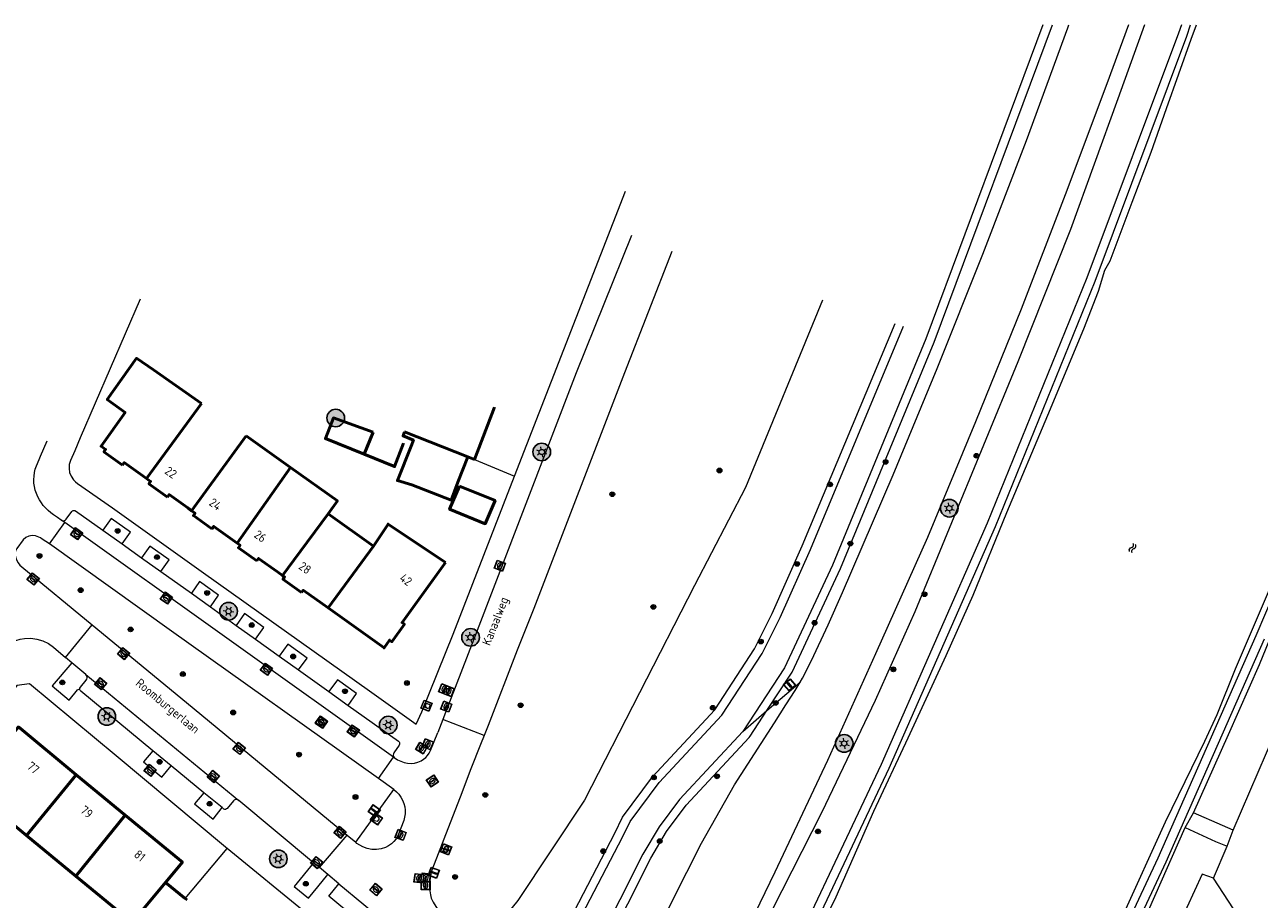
# Model space of a CAD drawing. Header units: metres. Extents: x 94279 to 96109, y 461866 to 463040.
# Tile 88 of 175: x 95023 to 95163, y 462940 to 463040. Entities that reach past the tile are written whole.
import ezdxf
from ezdxf.enums import TextEntityAlignment as Align

# ---------------------------------------------------------------- set-up
doc = ezdxf.new("R2010")
doc.units = ezdxf.units.M
doc.layers.get('0').update_dxf_attribs({"linetype": 'CONTINUOUS'})
for name, color, linetype, lineweight in [('B-WE-OV-LICHTMAST', 252, 'CONTINUOUS', 25), ('B_BEBOUWINGSGRENS_0', 132, 'CONTINUOUS', 50), ('B_LUIFEL_1', 132, 'CONTINUOUS', 50), ('B_TUSSENMUUR_0', 132, 'CONTINUOUS', 50), ('G_GRENS_ALGEMEEN_0', 251, 'CONTINUOUS', 13), ('Q_AFVALBAK_0', 251, 'CONTINUOUS', 13), ('Q_BOOM_0', 251, 'CONTINUOUS', 13), ('Q_BRANDKRAAN_0', 251, 'CONTINUOUS', 13), ('Q_CAI-KAST_0', 251, 'CONTINUOUS', 13), ('Q_INSPECTIE_OF_RIOOLPUT_0', 251, 'CONTINUOUS', 13), ('Q_KOLK_0', 251, 'CONTINUOUS', 13), ('Q_LICHTMAST_0', 251, 'CONTINUOUS', 13), ('Q_PAAL_ALGEMEEN_0', 251, 'CONTINUOUS', 13), ('Q_STRAATNAAMBORD_0', 251, 'CONTINUOUS', 13), ('Q_VERKEERSBORDPAAL_0', 251, 'CONTINUOUS', 13), ('Q_WATERLEIDINGPUT_0', 251, 'CONTINUOUS', 13), ('S_GBKN_SYMBOOL_WATER_0', 251, 'CONTINUOUS', 13), ('T_CULTUURGRENS_0', 251, 'CONTINUOUS', 13), ('T_HAAG_0', 251, 'CONTINUOUS', 13), ('T_HEK_0', 251, 'CONTINUOUS', 13), ('T_MUUR_30CM_0', 251, 'CONTINUOUS', 13), ('V_WEGGRENS_0', 251, 'CONTINUOUS', 13), ('W_WALBESCHERMING_LIJN_0', 251, 'CONTINUOUS', 13), ('W_WATERGRENS_0', 251, 'CONTINUOUS', 13), ('Z_GBKN_HUISNUMMER_0', 251, 'CONTINUOUS', 13), ('Z_STRAATNAAM_0', 251, 'CONTINUOUS', 13)]:
    doc.layers.add(name, color=color, linetype=linetype, lineweight=lineweight)
doc.styles.get("Standard").update_dxf_attribs({"font": 'isocp.shx'})

# ---------------------------------------------------------------- blocks, each defined once
blk = doc.blocks.new('Q_VERKEERSBORDPAAL')
for points in [[(-0.5, 0.5), (0.5, 0.5), (0.5, -0.5), (-0.5, -0.5)], [(-0.08, 0.33), (0.07, 0.33), (0.07, -0.33), (-0.08, -0.33)]]:
    blk.add_lwpolyline(points, close=True)
blk.add_lwpolyline([(-0.44, 0.46), (0.44, 0.46, -0.414214), (0.46, 0.44), (0.46, -0.44, -0.414214), (0.44, -0.46), (-0.44, -0.46, -0.414214), (-0.46, -0.44), (-0.46, 0.44), (-0.46, 0.44), (-0.46, 0.45), (-0.46, 0.45), (-0.46, 0.45), (-0.46, 0.45), (-0.46, 0.45), (-0.46, 0.45), (-0.46, 0.46), (-0.46, 0.46), (-0.46, 0.46), (-0.45, 0.46), (-0.45, 0.46), (-0.45, 0.46), (-0.45, 0.46), (-0.45, 0.46), (-0.45, 0.46), (-0.44, 0.46), (-0.44, 0.46)], format="xyb")
blk = doc.blocks.new('Q_LICHTMAST')
for points in [[(-0.26, 0.15), (-0.52, 0.3)], [(0, 0.3), (0, 0.6)], [(0.26, 0.15), (0.52, 0.3)], [(-0.26, -0.15), (-0.52, -0.3)], [(0, -0.3), (0, -0.6)], [(0.26, -0.15), (0.52, -0.3)]]:
    blk.add_lwpolyline(points)
blk.add_circle((0, 0), 0.3)
blk = doc.blocks.new('Q_PAAL_ALGEMEEN')
for points in [[(-0.5, 0.5), (0.5, 0.5), (0.5, -0.5), (-0.5, -0.5)], [(-0.08, 0.33), (0.07, 0.33), (0.07, -0.33), (-0.08, -0.33)]]:
    blk.add_lwpolyline(points, close=True)
blk.add_lwpolyline([(-0.44, 0.46), (0.44, 0.46, -0.414214), (0.46, 0.44), (0.46, -0.44, -0.414214), (0.44, -0.46), (-0.44, -0.46, -0.414214), (-0.46, -0.44), (-0.46, 0.44), (-0.46, 0.44), (-0.46, 0.45), (-0.46, 0.45), (-0.46, 0.45), (-0.46, 0.45), (-0.46, 0.45), (-0.46, 0.45), (-0.46, 0.46), (-0.46, 0.46), (-0.46, 0.46), (-0.45, 0.46), (-0.45, 0.46), (-0.45, 0.46), (-0.45, 0.46), (-0.45, 0.46), (-0.45, 0.46), (-0.44, 0.46), (-0.44, 0.46)], format="xyb")
blk = doc.blocks.new('Q_KOLK')
blk.add_lwpolyline([(-0.5, 0.5), (0.5, 0.5), (0.5, -0.5), (-0.5, -0.5)], close=True)
for points in [[(-0.44, 0.46), (0.44, 0.46, -0.414214), (0.46, 0.44), (0.46, -0.44, -0.414214), (0.44, -0.46), (-0.44, -0.46, -0.414214), (-0.46, -0.44), (-0.46, 0.44, -0.414214), (-0.44, 0.46)], [(-0.34, 0.1, 0.380426), (-0.28, -0.18)], [(-0.01, 0.27, 0.240218), (-0.34, 0.1)], [(-0.19, 0.04, 0.853344), (-0.19, -0.03)], [(0.33, 0.11, 0.240191), (-0.01, 0.27)], [(0.18, -0.03, 0.849746), (0.18, 0.04)], [(0.27, -0.18, 0.380426), (0.33, 0.11)], [(-0.28, -0.18, 0.148452), (0.01, -0.26)], [(0.01, -0.26, 0.131742), (0.27, -0.18)]]:
    blk.add_lwpolyline(points, format="xyb")
for points in [[(-0.19, 0.04), (0.18, 0.04)], [(0.18, -0.03), (-0.19, -0.03)]]:
    blk.add_lwpolyline(points)
blk = doc.blocks.new('Q_BRANDKRAAN')
blk.add_lwpolyline([(-0.5, 0.5), (0.5, 0.5), (0.5, -0.5), (-0.5, -0.5)], close=True)
for points in [[(-0.44, 0.46), (0.44, 0.46, -0.414214), (0.46, 0.44), (0.46, -0.44, -0.414214), (0.44, -0.46), (-0.44, -0.46, -0.414214), (-0.46, -0.44), (-0.46, 0.44), (-0.46, 0.44), (-0.46, 0.45), (-0.46, 0.45), (-0.46, 0.45), (-0.46, 0.45), (-0.46, 0.45), (-0.46, 0.45), (-0.46, 0.46), (-0.46, 0.46), (-0.46, 0.46), (-0.45, 0.46), (-0.45, 0.46), (-0.45, 0.46), (-0.45, 0.46), (-0.45, 0.46), (-0.45, 0.46), (-0.44, 0.46), (-0.44, 0.46)], [(-0.34, 0.1, 0.380426), (-0.28, -0.18)], [(-0.01, 0.27, 0.240218), (-0.34, 0.1)], [(-0.19, 0.04, 0.853344), (-0.19, -0.03)], [(0.33, 0.11, 0.240191), (-0.01, 0.27)], [(0.18, -0.03, 0.849746), (0.18, 0.04)], [(0.27, -0.18, 0.380426), (0.33, 0.11)], [(-0.28, -0.18, 0.148452), (0.01, -0.26)], [(0.01, -0.26, 0.131742), (0.27, -0.18)]]:
    blk.add_lwpolyline(points, format="xyb")
for points in [[(-0.19, 0.04), (0.18, 0.04)], [(0.18, -0.03), (-0.19, -0.03)]]:
    blk.add_lwpolyline(points)
blk = doc.blocks.new('Q_WATERLEIDINGPUT')
blk.add_lwpolyline([(-0.5, 0.5), (0.5, 0.5), (0.5, -0.5), (-0.5, -0.5)], close=True)
for points in [[(-0.44, 0.46), (0.44, 0.46, -0.414214), (0.46, 0.44), (0.46, -0.44, -0.414214), (0.44, -0.46), (-0.44, -0.46, -0.414214), (-0.46, -0.44), (-0.46, 0.44), (-0.46, 0.44), (-0.46, 0.45), (-0.46, 0.45), (-0.46, 0.45), (-0.46, 0.45), (-0.46, 0.45), (-0.46, 0.45), (-0.46, 0.46), (-0.46, 0.46), (-0.46, 0.46), (-0.45, 0.46), (-0.45, 0.46), (-0.45, 0.46), (-0.45, 0.46), (-0.45, 0.46), (-0.45, 0.46), (-0.44, 0.46), (-0.44, 0.46)], [(-0.34, 0.1, 0.380426), (-0.28, -0.18)], [(-0.01, 0.27, 0.240218), (-0.34, 0.1)], [(-0.19, 0.04, 0.853344), (-0.19, -0.03)], [(0.33, 0.11, 0.240191), (-0.01, 0.27)], [(0.18, -0.03, 0.849746), (0.18, 0.04)], [(0.27, -0.18, 0.380426), (0.33, 0.11)], [(-0.28, -0.18, 0.148452), (0.01, -0.26)], [(0.01, -0.26, 0.131742), (0.27, -0.18)]]:
    blk.add_lwpolyline(points, format="xyb")
for points in [[(-0.19, 0.04), (0.18, 0.04)], [(0.18, -0.03), (-0.19, -0.03)]]:
    blk.add_lwpolyline(points)
blk = doc.blocks.new('Q_INSPECTIE_OF_RIOOLPUT')
blk.add_lwpolyline([(-0.5, 0.5), (0.5, 0.5), (0.5, -0.5), (-0.5, -0.5)], close=True)
for points in [[(-0.44, 0.46), (0.44, 0.46, -0.414214), (0.46, 0.44), (0.46, -0.44, -0.414214), (0.44, -0.46), (-0.44, -0.46, -0.414214), (-0.46, -0.44), (-0.46, 0.44), (-0.46, 0.44), (-0.46, 0.45), (-0.46, 0.45), (-0.46, 0.45), (-0.46, 0.45), (-0.46, 0.45), (-0.46, 0.45), (-0.46, 0.46), (-0.46, 0.46), (-0.46, 0.46), (-0.45, 0.46), (-0.45, 0.46), (-0.45, 0.46), (-0.45, 0.46), (-0.45, 0.46), (-0.45, 0.46), (-0.44, 0.46), (-0.44, 0.46)], [(-0.34, 0.1, 0.380426), (-0.28, -0.18)], [(-0.01, 0.27, 0.240218), (-0.34, 0.1)], [(-0.19, 0.04, 0.853344), (-0.19, -0.03)], [(0.33, 0.11, 0.240191), (-0.01, 0.27)], [(0.18, -0.03, 0.849746), (0.18, 0.04)], [(0.27, -0.18, 0.380426), (0.33, 0.11)], [(-0.28, -0.18, 0.148452), (0.01, -0.26)], [(0.01, -0.26, 0.131742), (0.27, -0.18)]]:
    blk.add_lwpolyline(points, format="xyb")
for points in [[(-0.19, 0.04), (0.18, 0.04)], [(0.18, -0.03), (-0.19, -0.03)]]:
    blk.add_lwpolyline(points)
blk = doc.blocks.new('Q_BOOM')
for radius in [0.27, 0.18, 0.09]:
    blk.add_circle((0, 0), radius)
blk = doc.blocks.new('Q_CAI-KAST')
for points in [[(-0.5, 0.5), (0.5, 0.5), (0.5, -0.5), (-0.5, -0.5)], [(-0.26, 0.26), (0.25, 0.26), (0.25, 0.19), (-0.26, 0.19)], [(-0.26, 0.11), (0.25, 0.11), (0.25, -0.33), (-0.26, -0.33)]]:
    blk.add_lwpolyline(points, close=True)
blk.add_lwpolyline([(-0.44, 0.46), (0.44, 0.46, -0.414214), (0.46, 0.44), (0.46, -0.44, -0.414214), (0.44, -0.46), (-0.44, -0.46, -0.414214), (-0.46, -0.44), (-0.46, 0.44), (-0.46, 0.44), (-0.46, 0.45), (-0.46, 0.45), (-0.46, 0.45), (-0.46, 0.45), (-0.46, 0.45), (-0.46, 0.45), (-0.46, 0.46), (-0.46, 0.46), (-0.46, 0.46), (-0.45, 0.46), (-0.45, 0.46), (-0.45, 0.46), (-0.45, 0.46), (-0.45, 0.46), (-0.45, 0.46), (-0.44, 0.46), (-0.44, 0.46)], format="xyb")
blk.add_circle((-0.18, -0.03), 0.0354)
blk = doc.blocks.new('Q_STRAATNAAMBORD')
for points in [[(-0.5, 0.5), (0.5, 0.5), (0.5, -0.5), (-0.5, -0.5)], [(-0.37, 0.22), (0.36, 0.22), (0.36, -0.21), (-0.37, -0.21)]]:
    blk.add_lwpolyline(points, close=True)
for points in [[(-0.44, 0.46), (0.44, 0.46, -0.414214), (0.46, 0.44), (0.46, -0.44, -0.414214), (0.44, -0.46), (-0.44, -0.46, -0.414214), (-0.46, -0.44), (-0.46, 0.44), (-0.46, 0.44), (-0.46, 0.45), (-0.46, 0.45), (-0.46, 0.45), (-0.46, 0.45), (-0.46, 0.45), (-0.46, 0.45), (-0.46, 0.46), (-0.46, 0.46), (-0.46, 0.46), (-0.45, 0.46), (-0.45, 0.46), (-0.45, 0.46), (-0.45, 0.46), (-0.45, 0.46), (-0.45, 0.46), (-0.44, 0.46), (-0.44, 0.46)], [(-0.29, 0.16), (0.28, 0.16, -0.414214), (0.3, 0.14), (0.3, -0.13, -0.414214), (0.28, -0.16), (-0.29, -0.16, -0.414214), (-0.31, -0.13), (-0.31, 0.14), (-0.31, 0.14), (-0.31, 0.14), (-0.31, 0.14), (-0.31, 0.15), (-0.31, 0.15), (-0.31, 0.15), (-0.3, 0.15), (-0.3, 0.15), (-0.3, 0.15), (-0.3, 0.16), (-0.3, 0.16), (-0.3, 0.16), (-0.3, 0.16), (-0.29, 0.16), (-0.29, 0.16), (-0.29, 0.16), (-0.29, 0.16), (-0.29, 0.16)]]:
    blk.add_lwpolyline(points, format="xyb")
blk = doc.blocks.new('Q_AFVALBAK')
for points in [[(-0.5, 0.5), (0.5, 0.5), (0.5, -0.5), (-0.5, -0.5)], [(-0.34, 0.2), (0.33, 0.2), (0.19, -0.25), (-0.2, -0.25)]]:
    blk.add_lwpolyline(points, close=True)
blk.add_lwpolyline([(-0.44, 0.46), (0.44, 0.46, -0.414214), (0.46, 0.44), (0.46, -0.44, -0.414214), (0.44, -0.46), (-0.44, -0.46, -0.414214), (-0.46, -0.44), (-0.46, 0.44), (-0.46, 0.44), (-0.46, 0.45), (-0.46, 0.45), (-0.46, 0.45), (-0.46, 0.45), (-0.46, 0.45), (-0.46, 0.45), (-0.46, 0.46), (-0.46, 0.46), (-0.46, 0.46), (-0.45, 0.46), (-0.45, 0.46), (-0.45, 0.46), (-0.45, 0.46), (-0.45, 0.46), (-0.45, 0.46), (-0.44, 0.46), (-0.44, 0.46)], format="xyb")
blk = doc.blocks.new('WATERSYMBOOL')
for points in [[(-0.5, 0.15), (-0.44, 0.21), (-0.31, 0.27), (-0.19, 0.27), (-0.06, 0.21), (0, 0.15), (0.06, 0.09), (0.19, 0.02), (0.31, 0.02), (0.44, 0.09), (0.5, 0.15)], [(-0.5, -0.15), (-0.44, -0.09), (-0.31, -0.02), (-0.19, -0.02), (-0.06, -0.09), (0, -0.15), (0.06, -0.21), (0.19, -0.27), (0.31, -0.27), (0.44, -0.21), (0.5, -0.15)]]:
    blk.add_lwpolyline(points)
blk = doc.blocks.new('LM')
at = {"linetype": 'ByBlock'}
h = blk.add_hatch(color=256, dxfattribs=at)
h.dxf.hatch_style = 1
edge = h.paths.add_edge_path()
edge.add_arc((0, 0), 1, 0, 360)
blk.add_circle((0, 0), 1, dxfattribs=at)

msp = doc.modelspace()

# ---------------------------------------------------------------- linework, layer by layer
at = {"layer": 'B_BEBOUWINGSGRENS_0'}
for p, q in [((95073.98, 462990.18), (95076.26, 462996.1)), ((95053.12, 462989.26), (95048.09, 462992.88)), ((95073.23, 462990.48), (95073.98, 462990.18)), ((95036.36, 462988.32), (95036.78, 462988.02)), ((95041.46, 462984.68), (95041.9, 462984.37)), ((95062.52, 462980.34), (95057.38, 462984.01)), ((95046.55, 462981.05), (95047.06, 462980.69)), ((95051.64, 462977.43), (95052.21, 462977.02)), ((95056.75, 462973.79), (95057.38, 462973.34)), ((95034.37, 462949.81), (95028.81, 462954.4)), ((95023.16, 462947.51), (95028.77, 462942.87)), ((95028.77, 462942.87), (95035.14, 462937.61)), ((95041.18, 462940.34), (95038.95, 462942.18)), ((95041.38, 462940.18), (95041.18, 462940.34))]:
    msp.add_line(p, q, dxfattribs=at)
for points in [[(95043.02, 462996.52), (95037.56, 463000.35), (95035.66, 463001.68), (95032.32, 462996.97), (95034.35, 462995.52), (95031.63, 462991.69), (95032.13, 462991.33), (95031.94, 462991.06), (95034.06, 462989.55)], [(95062.51, 462993.28), (95057.99, 462994.89), (95057.08, 462992.55), (95061.49, 462990.77)], [(95066.07, 462993.3), (95065.9, 462992.85), (95067.06, 462992.36), (95066.8, 462991.7), (95065.24, 462987.78), (95066.9, 462987.29), (95071.33, 462985.57), (95072.11, 462987.6), (95073.23, 462990.48)], [(95061.49, 462990.77), (95064.93, 462989.38), (95065.93, 462992.05)], [(95034.06, 462989.55), (95034.25, 462989.82), (95036.36, 462988.32)], [(95057.38, 462984.01), (95058.45, 462985.47), (95053.12, 462989.26)], [(95036.78, 462988.02), (95037.24, 462987.69), (95037.05, 462987.42), (95039.15, 462985.92)], [(95039.15, 462985.92), (95039.34, 462986.19), (95041.46, 462984.68)], [(95041.9, 462984.37), (95042.3, 462984.08), (95042.1, 462983.81), (95044.21, 462982.31)], [(95044.21, 462982.31), (95044.4, 462982.58), (95046.55, 462981.05)], [(95070.7, 462978.48), (95064.19, 462982.84), (95062.52, 462980.34)], [(95047.06, 462980.69), (95047.4, 462980.44), (95047.21, 462980.17), (95049.29, 462978.69)], [(95049.29, 462978.69), (95049.49, 462978.96), (95051.64, 462977.43)], [(95057.38, 462973.34), (95063.74, 462968.8), (95064.36, 462969.68), (95064.63, 462969.49), (95066.04, 462971.47), (95065.77, 462971.66), (95070.7, 462978.48)], [(95052.21, 462977.02), (95052.45, 462976.84), (95052.26, 462976.58), (95054.38, 462975.07)], [(95054.38, 462975.07), (95054.57, 462975.34), (95056.75, 462973.79)], [(95028.81, 462954.4), (95022.24, 462959.82), (95016.57, 462952.95), (95023.16, 462947.51)], [(95038.95, 462942.18), (95040.85, 462944.47), (95034.37, 462949.81)]]:
    msp.add_lwpolyline(points, dxfattribs=at)
at = {"layer": 'B_LUIFEL_1'}
msp.add_lwpolyline([(95072.3, 462987.16), (95071.17, 462984.54), (95075.21, 462982.89), (95076.33, 462985.51), (95072.3, 462987.16)], dxfattribs=at)
at = {"layer": 'B_TUSSENMUUR_0'}
for p, q in [((95043.02, 462996.52), (95036.78, 462988.02)), ((95062.51, 462993.28), (95061.49, 462990.77)), ((95073.23, 462990.48), (95066.07, 462993.3)), ((95048.09, 462992.88), (95041.9, 462984.37)), ((95053.12, 462989.26), (95047.06, 462980.69)), ((95062.52, 462980.34), (95057.38, 462973.34)), ((95028.81, 462954.4), (95023.16, 462947.51)), ((95034.37, 462949.81), (95028.77, 462942.87)), ((95035.14, 462937.61), (95038.95, 462942.18))]:
    msp.add_line(p, q, dxfattribs=at)
msp.add_lwpolyline([(95057.38, 462984.01), (95053.49, 462978.75), (95052.21, 462977.02)], dxfattribs=at)
at = {"layer": 'G_GRENS_ALGEMEEN_0'}
for points in [[(95072.72, 462861.45), (95086.59, 462886.2), (95096.1, 462903.83), (95101.03, 462913.64), (95104.37, 462920.29), (95107.92, 462927.35), (95121.04, 462955.14), (95133.09, 462982.56), (95144.41, 463010.42), (95154.81, 463038.23), (95155.25, 463039.53)], [(95167.04, 462980.44), (95162.66, 462970.17), (95151.54, 462944.91), (95140.29, 462920.89), (95135.76, 462911.54), (95123.36, 462887.18), (95117.24, 462875.83), (95108.65, 462860.24)]]:
    msp.add_lwpolyline(points, dxfattribs=at)
at = {"layer": 'T_CULTUURGRENS_0'}
for p, q in [((95107.18, 462961.68), (95110.94, 462964.91)), ((95104.44, 462959.31), (95107.18, 462961.68))]:
    msp.add_line(p, q, dxfattribs=at)
for points in [[(95150, 463039.53), (95146.99, 463031.11), (95141.61, 463016.29), (95135.64, 463001.27), (95123.95, 462972.89), (95119.45, 462962.84), (95113.4, 462950.16), (95106.6, 462936.76), (95100.71, 462924.7), (95099.84, 462922.31)], [(95154.2, 463039.53), (95153.87, 463038.57), (95143.48, 463010.78), (95132.17, 462982.95), (95120.13, 462955.55), (95107.02, 462927.79), (95103.46, 462920.69)], [(95107.18, 462961.68), (95110.04, 462966.03), (95115.52, 462977.79), (95126.14, 463003.51), (95139.56, 463039.53)], [(95113.48, 463008.27), (95104.76, 462987), (95098.97, 462975.88), (95086.49, 462951.53), (95078.91, 462940.12), (95074.75, 462934.99)], [(95107.78, 462972.68), (95111.18, 462980.38), (95121.72, 463005.61)], [(95081.24, 462931.08), (95089.91, 462947.78), (95090.78, 462949.6), (95094.18, 462954.17), (95101.27, 462961.77), (95105.78, 462968.67), (95107.78, 462972.68)], [(95163.58, 462969.77), (95152.45, 462944.49), (95141.19, 462920.46), (95136.65, 462911.1), (95124.25, 462886.71), (95118.12, 462875.35), (95109.52, 462859.75)], [(95086.21, 462929.46), (95093.99, 462944.91), (95095.79, 462947.95), (95098.01, 462950.94), (95105.17, 462958.63), (95105.28, 462958.76), (95107.18, 462961.68)]]:
    msp.add_lwpolyline(points, dxfattribs=at)
at = {"layer": 'T_HAAG_0'}
for p, q in [((95073.98, 462990.18), (95078.54, 462988.29)), ((95041.18, 462940.34), (95045.94, 462946.04))]:
    msp.add_line(p, q, dxfattribs=at)
msp.add_lwpolyline([(95036.07, 463008.38), (95029.27, 462992.64), (95028.66, 462991.17)], dxfattribs=at)
at = {"layer": 'T_HEK_0'}
for p, q in [((95159.38, 462946.3), (95160.06, 462948.12)), ((95157.83, 462942.67), (95159.38, 462946.3))]:
    msp.add_line(p, q, dxfattribs=at)
for points in [[(95160.06, 462948.12), (95164.81, 462959.06), (95171.86, 462975.57), (95177.58, 462989.71), (95183.14, 463004.37), (95187.78, 463016.78), (95192.02, 463028.51), (95192.98, 463028.96), (95193.65, 463031.01), (95193.21, 463031.83), (95195.87, 463039.53)], [(95165.45, 462932.21), (95160.69, 462938.31), (95157.83, 462942.67)]]:
    msp.add_lwpolyline(points, dxfattribs=at)
at = {"layer": 'T_MUUR_30CM_0'}
for p, q in [((95078.54, 462988.29), (95091.12, 463020.65)), ((95071.57, 462970.36), (95078.54, 462988.29))]:
    msp.add_line(p, q, dxfattribs=at)
at = {"layer": 'V_WEGGRENS_0'}
for p, q in [((95025.76, 462980.6), (95027.52, 462983.01)), ((95027.52, 462983.01), (95027.09, 462983.31)), ((95064.8, 462956.4), (95027.52, 462983.01)), ((95031.81, 462982.15), (95034, 462980.59)), ((95034, 462980.59), (95036.21, 462979.02)), ((95036.21, 462979.02), (95038.4, 462977.45)), ((95038.4, 462977.45), (95041.88, 462974.99)), ((95041.88, 462974.99), (95044.03, 462973.44)), ((95044.03, 462973.44), (95046.95, 462971.35)), ((95027.58, 462967.71), (95030.6, 462971.42)), ((95046.95, 462971.35), (95049.15, 462969.79)), ((95049.15, 462969.79), (95051.85, 462967.86)), ((95028.31, 462967.09), (95027.58, 462967.71)), ((95029.9, 462965.78), (95028.31, 462967.09)), ((95051.85, 462967.86), (95054.04, 462966.29)), ((95029.9, 462965.78), (95047.25, 462951.47)), ((95054.04, 462966.29), (95057.46, 462963.83)), ((95057.46, 462963.83), (95059.65, 462962.27)), ((95070.41, 462960.68), (95069.83, 462959.21)), ((95075.08, 462958.85), (95070.41, 462960.68)), ((95039.56, 462955.41), (95037.5, 462957.12)), ((95043.29, 462952.33), (95039.56, 462955.41)), ((95063.09, 462953.97), (95064.8, 462956.4)), ((95064.8, 462956.4), (95064.98, 462956.27)), ((95064.83, 462952.72), (95063.09, 462953.97)), ((95060.53, 462946.73), (95064.83, 462952.72)), ((95045.35, 462950.67), (95043.29, 462952.33)), ((95055.74, 462944.39), (95047.25, 462951.47)), ((95154.61, 462948.41), (95155.57, 462950.07)), ((95158.87, 462948.64), (95155.57, 462950.07)), ((95154.61, 462948.41), (95158.07, 462946.81)), ((95160.06, 462948.12), (95158.87, 462948.64)), ((95059.54, 462947.53), (95060.53, 462946.73)), ((95158.07, 462946.81), (95159.38, 462946.3)), ((95056.39, 462943.85), (95055.74, 462944.39)), ((95057.35, 462943.06), (95056.39, 462943.85)), ((95058.62, 462942.01), (95057.35, 462943.06)), ((95157.83, 462942.67), (95156.55, 462943.1))]:
    msp.add_line(p, q, dxfattribs=at)
for points in [[(95148.18, 463039.53), (95145.75, 463032.8), (95141.03, 463020.21), (95136.01, 463007.26), (95130.84, 462994.47), (95125.4, 462981.32), (95119.49, 462968.12), (95114.05, 462956.01), (95108.07, 462943.34), (95101.86, 462930.53), (95098.12, 462923.07)], [(95138.49, 463039.53), (95125.21, 463003.88), (95114.6, 462978.19), (95109.16, 462966.52), (95104.44, 462959.31)], [(95110.94, 462964.91), (95111.2, 462965.36), (95112.24, 462967.35), (95114.13, 462971.42), (95115.76, 462975.1), (95121.48, 462988.42), (95126.48, 463000.49), (95131.68, 463013.47), (95136.63, 463026.4), (95141.32, 463039.19), (95141.44, 463039.53)], [(95155.57, 462950.07), (95159.55, 462958.97), (95163.05, 462966.92), (95168.29, 462979.68), (95174.21, 462994.97), (95182.96, 463017.93), (95187.93, 463031.46), (95190.68, 463039.53)], [(95091.79, 463015.61), (95085.53, 463000), (95073.73, 462969.28), (95070.71, 462961.45), (95070.41, 462960.68)], [(95096.38, 463013.78), (95091.02, 463000), (95080.74, 462973.27), (95078.85, 462968.52), (95075.53, 462959.98), (95075.08, 462958.85)], [(95082.08, 462930.64), (95090.8, 462947.33), (95091.64, 462949.08), (95094.95, 462953.53), (95102.06, 462961.15), (95106.65, 462968.17), (95108.68, 462972.25), (95112.1, 462979.98), (95122.68, 463005.3)], [(95027.09, 462983.31), (95026.69, 462983.59), (95026.24, 462983.88), (95025.92, 462984.11), (95025.62, 462984.38), (95025.34, 462984.66), (95025.07, 462984.95), (95024.85, 462985.26), (95024.63, 462985.6), (95024.44, 462985.95), (95024.28, 462986.32), (95024.16, 462986.71), (95024.07, 462987.1), (95024.01, 462987.5), (95024, 462987.89), (95024.02, 462988.29), (95024.07, 462988.69), (95024.16, 462989.07), (95024.29, 462989.45), (95024.6, 462990.18), (95024.76, 462990.54), (95025.51, 462992.28)], [(95028.66, 462991.17), (95028.15, 462990.07), (95028.02, 462989.62), (95027.99, 462989.16), (95028.06, 462988.7), (95028.23, 462988.27), (95028.49, 462987.88), (95028.71, 462987.65), (95028.95, 462987.47), (95032.92, 462984.69), (95043.24, 462977.33), (95062.07, 462963.93), (95067.36, 462960.13)], [(95027.09, 462983.31), (95027.21, 462983.25), (95027.34, 462983.23), (95027.47, 462983.26), (95027.59, 462983.32), (95027.68, 462983.42), (95028.31, 462984.28), (95028.38, 462984.34), (95028.46, 462984.39), (95028.55, 462984.4), (95028.65, 462984.39), (95028.74, 462984.35), (95031.81, 462982.15)], [(95034, 462980.59), (95034.96, 462981.94), (95032.76, 462983.5), (95031.81, 462982.15)], [(95025.76, 462980.6), (95024.94, 462981.15), (95024.76, 462981.29), (95024.56, 462981.38), (95024.19, 462981.51), (95023.8, 462981.55), (95023.42, 462981.48), (95023.07, 462981.31), (95022.77, 462981.05), (95022.07, 462980.06), (95021.98, 462979.93), (95021.92, 462979.79), (95021.88, 462979.64), (95021.87, 462979.48), (95021.89, 462979.32), (95021.94, 462979.01), (95022.05, 462978.71), (95022.2, 462978.44), (95022.4, 462978.19), (95022.64, 462977.98), (95030.6, 462971.42)], [(95063.09, 462953.97), (95039.61, 462970.68), (95025.76, 462980.6)], [(95038.4, 462977.45), (95039.35, 462978.79), (95037.16, 462980.36), (95036.21, 462979.02)], [(95044.03, 462973.44), (95044.96, 462974.79), (95042.78, 462976.34), (95041.88, 462974.99)], [(95049.15, 462969.79), (95050.11, 462971.12), (95047.91, 462972.68), (95046.95, 462971.35)], [(95030.6, 462971.42), (95041.33, 462962.58), (95058.3, 462948.55), (95059.54, 462947.53)], [(95020.19, 462968.43), (95020.64, 462968.88), (95021.05, 462969.18), (95021.49, 462969.43), (95021.96, 462969.63), (95022.45, 462969.78), (95022.95, 462969.87), (95023.65, 462969.89), (95024.35, 462969.8), (95025.02, 462969.59), (95025.65, 462969.28), (95026.22, 462968.87), (95027.58, 462967.71)], [(95067.36, 462960.13), (95068.01, 462961.52), (95071.57, 462970.36)], [(95054.04, 462966.29), (95055, 462967.63), (95052.81, 462969.2), (95051.85, 462967.86)], [(95028.31, 462967.09), (95026.07, 462964.48), (95027.99, 462962.88), (95028.95, 462964.03), (95029.2, 462964.14)], [(95029.2, 462964.14), (95029.23, 462964.24), (95029.28, 462964.32), (95029.94, 462965.14), (95030.01, 462965.26), (95030.05, 462965.4), (95030.04, 462965.54), (95029.99, 462965.67), (95029.9, 462965.78)], [(95059.65, 462962.27), (95060.62, 462963.61), (95058.44, 462965.17), (95057.46, 462963.83)], [(95023.5, 462964.7), (95022.05, 462964.54), (95008.48, 462946.33), (95007.54, 462945.13)], [(95045.94, 462946.04), (95045.76, 462946.19), (95033.34, 462956.55), (95023.5, 462964.7)], [(95037.5, 462957.12), (95029.31, 462963.88), (95029.25, 462963.95), (95029.21, 462964.05), (95029.2, 462964.14)], [(95092.43, 462931.81), (95093.34, 462933.68), (95096.42, 462940.05), (95099.74, 462946.62), (95103.49, 462953.24), (95108.04, 462960.3), (95109.33, 462962.35), (95110.38, 462963.95), (95110.94, 462964.91)], [(95059.65, 462962.27), (95065.38, 462958.19), (95065.44, 462958.12), (95065.48, 462958.04), (95065.5, 462957.95), (95065.49, 462957.85), (95065.45, 462957.76), (95064.85, 462956.89), (95064.79, 462956.76), (95064.78, 462956.62), (95064.8, 462956.48), (95064.88, 462956.36), (95064.98, 462956.27)], [(95064.98, 462956.27), (95065.27, 462956.1), (95065.64, 462955.93), (95066.01, 462955.79), (95066.41, 462955.71), (95066.8, 462955.69), (95067.2, 462955.73), (95067.58, 462955.83), (95067.95, 462955.99), (95068.21, 462956.17), (95068.46, 462956.37), (95068.68, 462956.6), (95068.86, 462956.85), (95069.02, 462957.13), (95069.83, 462959.21)], [(95075.08, 462958.85), (95074.68, 462957.82), (95073.59, 462955.07), (95072.38, 462951.84), (95070.98, 462948.24), (95069.87, 462945.42), (95069.16, 462943.56), (95069.01, 462943.13), (95068.93, 462942.82), (95068.89, 462942.51), (95068.87, 462942.09), (95068.87, 462941.74), (95068.87, 462941.58), (95068.92, 462941.21), (95069, 462940.78), (95069.08, 462940.38), (95069.31, 462939.95), (95069.59, 462939.46), (95069.87, 462939.06), (95070.2, 462938.72), (95070.46, 462938.51), (95071.4, 462937.74)], [(95104.44, 462959.31), (95097.24, 462951.58), (95094.96, 462948.5), (95093.11, 462945.39), (95085.28, 462929.85), (95085.04, 462929.46)], [(95037.5, 462957.12), (95036.44, 462955.86), (95038.53, 462954.14), (95039.56, 462955.41)], [(95064.83, 462952.72), (95065.14, 462952.47), (95065.41, 462952.19), (95065.65, 462951.87), (95065.84, 462951.52), (95065.98, 462951.15), (95066.08, 462950.76), (95066.12, 462950.37), (95066.12, 462949.97), (95066.07, 462949.58), (95065.96, 462949.2), (95065.3, 462947.47), (95065.1, 462947.13), (95064.86, 462946.81), (95064.58, 462946.54), (95064.25, 462946.31), (95063.9, 462946.13), (95063.39, 462945.98), (95062.87, 462945.91), (95062.34, 462945.93), (95061.82, 462946.03), (95061.33, 462946.2), (95060.97, 462946.39), (95060.64, 462946.61), (95060.53, 462946.73)], [(95043.29, 462952.33), (95042.23, 462951.08), (95044.36, 462949.37), (95045.35, 462950.67)], [(95047.25, 462951.47), (95047.14, 462951.55), (95047.01, 462951.58), (95046.87, 462951.58), (95046.74, 462951.53), (95046.64, 462951.45), (95045.93, 462950.57), (95045.85, 462950.51), (95045.76, 462950.47), (95045.66, 462950.47), (95045.56, 462950.49), (95045.47, 462950.55), (95045.35, 462950.67)], [(95055.26, 462772.65), (95058.5, 462777.2), (95062.77, 462783.04), (95068.85, 462791.78), (95074.68, 462800.87), (95079.73, 462808.76), (95085.18, 462817.6), (95090.69, 462826.48), (95096.08, 462835.24), (95100.88, 462843.24), (95105.66, 462851.31), (95110.56, 462860.03), (95115.82, 462869.55), (95121.27, 462879.83), (95126.23, 462889.21), (95131.27, 462898.92), (95136.58, 462909.45), (95141.63, 462919.9), (95146.26, 462929.81), (95150.45, 462938.98), (95154.61, 462948.41)], [(95056.39, 462943.85), (95059.1, 462947.02), (95059.54, 462947.53)], [(95064.78, 462930.48), (95054.88, 462938.67), (95045.94, 462946.04)], [(95055.74, 462944.39), (95053.54, 462941.73), (95055.15, 462940.4), (95056.2, 462941.67), (95057.35, 462943.06)], [(95156.55, 462943.1), (95154.81, 462939.34), (95153.07, 462935.5), (95150.37, 462929.6), (95146.76, 462921.77), (95144.22, 462916.43), (95140.5, 462908.7), (95137.21, 462902.12), (95133.4, 462894.78), (95131.54, 462891.23), (95125.24, 462879.28), (95119.37, 462868.28), (95113.7, 462858.06), (95106.84, 462845.95), (95100.09, 462834.71), (95093.4, 462823.75), (95088.07, 462815.13), (95081.76, 462804.99)], [(95060.37, 462938.21), (95057.47, 462940.6), (95058.62, 462942.01)], [(95058.62, 462942.01), (95067.12, 462934.99), (95067.12, 462934.98)]]:
    msp.add_lwpolyline(points, dxfattribs=at)
at = {"layer": 'W_WALBESCHERMING_LIJN_0'}
msp.add_lwpolyline([(95105.99, 462921.95), (95111.08, 462932.57), (95115.03, 462940.53), (95119.3, 462950.25), (95123.2, 462958.59), (95127.51, 462967.95), (95130.59, 462974.78), (95134.4, 462984.15), (95139.06, 462995.22), (95143.13, 463005.02), (95144.78, 463009.28), (95145.51, 463011.68), (95146.11, 463012.74), (95146.56, 463013.95), (95148.63, 463019.37), (95150.77, 463025.06), (95152.51, 463030.02), (95155.32, 463037.89), (95155.91, 463039.53)], dxfattribs=at)
at = {"layer": 'W_WATERGRENS_0'}
msp.add_lwpolyline([(95077.87, 462810.52), (95080.47, 462814.49), (95085.87, 462823.11), (95090.65, 462831.03), (95102.47, 462850.94), (95106.04, 462857.32), (95111.32, 462866.55), (95116.99, 462876.99), (95123.08, 462888.4), (95129.31, 462900.6), (95134.5, 462910.71), (95138.13, 462918.37), (95142.87, 462928.18), (95147.52, 462938.29), (95152.41, 462949.07), (95156.87, 462958.21), (95158.24, 462961.22), (95160.35, 462966.41), (95165.91, 462979.41), (95169.16, 462987.6), (95173.75, 462999.12), (95177.98, 463010.1), (95181.31, 463019.51), (95188.48, 463039.53)], dxfattribs=at)

# ---------------------------------------------------------------- block references
at = {"layer": 'B-WE-OV-LICHTMAST'}
for p in [(95058.25, 462994.89), (95081.62, 462991.03), (95127.86, 462984.65), (95046.09, 462972.95), (95073.55, 462969.99), (95032.28, 462961.01), (95064.21, 462960.04), (95115.94, 462957.95), (95051.74, 462944.85)]:
    msp.add_blockref('LM', p, dxfattribs=at)
at = {"layer": 'Q_AFVALBAK_0', "rotation": 54.33054575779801}
msp.add_blockref('Q_AFVALBAK', (95062.87, 462949.38), dxfattribs=at)
at = {"layer": 'Q_BOOM_0'}
for p, rotation in [((95130.94, 462990.6), 67.6185447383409), ((95101.79, 462988.93), 67.69444547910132), ((95120.64, 462989.9), 67.5590665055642), ((95114.33, 462987.35), 67.32743276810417), ((95089.63, 462986.24), 68.96392535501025), ((95033.51, 462982.07), 144.5610313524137), ((95116.64, 462980.64), 67.5590665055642), ((95024.64, 462979.23), 146.1489896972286), ((95037.97, 462979.1), 144.5117364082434), ((95110.6, 462978.33), 66.13838863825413), ((95029.31, 462975.35), 144.3708167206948), ((95043.66, 462975.03), 144.6589404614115), ((95125.05, 462974.88), 67.6185447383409), ((95094.29, 462973.45), 62.85423659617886), ((95034.98, 462970.89), 140.5090086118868), ((95048.72, 462971.39), 144.6526400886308), ((95112.58, 462971.64), 65.00765804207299), ((95106.48, 462969.51), 63.54372365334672), ((95053.42, 462967.82), 144.5610313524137), ((95121.52, 462966.36), 65.86067439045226), ((95027.23, 462964.87), 49.32999890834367), ((95040.9, 462965.83), 140.5090086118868), ((95066.32, 462964.81), 68.06686347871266), ((95059.3, 462963.88), 144.2857065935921), ((95079.23, 462962.29), 68.73168337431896), ((95101.03, 462962), 56.82081706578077), ((95108.17, 462962.55), 40.76420871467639), ((95046.61, 462961.46), 140.4130262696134), ((95054.09, 462956.68), 144.5600818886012), ((95038.27, 462955.86), 140.2959489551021), ((95094.35, 462954.1), 46.98111504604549), ((95101.51, 462954.22), 47.02861855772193), ((95043.94, 462951.1), 141.1302063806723), ((95060.49, 462951.87), 54.33054575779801), ((95075.22, 462952.11), 69.51964268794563), ((95112.97, 462947.96), 63.09735707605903), ((95095.01, 462946.87), 59.25020896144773), ((95088.6, 462945.72), 62.56838353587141), ((95071.79, 462942.8), 69.31948669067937), ((95054.86, 462942.02), 50.38137776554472)]:
    msp.add_blockref('Q_BOOM', p, dxfattribs=dict(at, rotation=rotation))
at = {"layer": 'Q_BRANDKRAAN_0'}
for p, rotation in [((95070.57, 462964.09), 68.92622148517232), ((95037.19, 462954.9), 140.6239489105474)]:
    msp.add_blockref('Q_BRANDKRAAN', p, dxfattribs=dict(at, rotation=rotation))
at = {"layer": 'Q_CAI-KAST_0', "rotation": 68.06686347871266}
msp.add_blockref('Q_CAI-KAST', (95068.55, 462962.23), dxfattribs=at)
at = {"layer": 'Q_INSPECTIE_OF_RIOOLPUT_0'}
for p, rotation in [((95056.62, 462960.39), 144.5600818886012), ((95056.62, 462960.33), 144.5600818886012), ((95069.22, 462953.68), 33.28905374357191), ((95062.81, 462941.37), 140.4134876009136)]:
    msp.add_blockref('Q_INSPECTIE_OF_RIOOLPUT', p, dxfattribs=dict(at, rotation=rotation))
at = {"layer": 'Q_KOLK_0'}
for p, rotation in [((95028.85, 462981.75), 144.4852992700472), ((95076.87, 462978.12), 68.98624064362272), ((95023.92, 462976.61), 140.5683853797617), ((95039.04, 462974.45), 144.4852992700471), ((95034.18, 462968.14), 140.5090086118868), ((95050.38, 462966.37), 144.4852992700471), ((95031.58, 462964.72), 140.4808075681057), ((95070.79, 462962.13), 68.92622148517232), ((95060.23, 462959.38), 144.4852992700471), ((95060.24, 462959.35), 144.4852992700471), ((95047.29, 462957.38), 140.4130262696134), ((95044.36, 462954.2), 140.4808075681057), ((95058.74, 462947.86), 140.4355675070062), ((95065.61, 462947.57), 69.06699045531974), ((95056.09, 462944.43), 140.533710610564)]:
    msp.add_blockref('Q_KOLK', p, dxfattribs=dict(at, rotation=rotation))
at = {"layer": 'Q_LICHTMAST_0'}
for p, rotation in [((95081.62, 462991.03), 68.98624064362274), ((95127.86, 462984.65), 67.6185447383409), ((95046.09, 462972.95), 144.3993068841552), ((95073.55, 462969.99), 68.98624064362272), ((95032.28, 462961.01), 140.4893310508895), ((95064.21, 462960.04), 144.5286345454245), ((95115.94, 462957.95), 65.80216911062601), ((95051.74, 462944.85), 140.1705404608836)]:
    msp.add_blockref('Q_LICHTMAST', p, dxfattribs=dict(at, rotation=rotation))
at = {"layer": 'Q_PAAL_ALGEMEEN_0', "rotation": 70.85186254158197}
msp.add_blockref('Q_PAAL_ALGEMEEN', (95069.38, 462943.27), dxfattribs=at)
at = {"layer": 'Q_STRAATNAAMBORD_0', "rotation": 68.44096591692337}
msp.add_blockref('Q_STRAATNAAMBORD', (95070.76, 462945.93), dxfattribs=at)
at = {"layer": 'Q_VERKEERSBORDPAAL_0'}
for p, rotation in [((95109.74, 462964.59), 40.76420871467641), ((95062.62, 462950.31), 54.33054575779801), ((95070.76, 462945.93), 68.44096591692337)]:
    msp.add_blockref('Q_VERKEERSBORDPAAL', p, dxfattribs=dict(at, rotation=rotation))
at = {"layer": 'Q_WATERLEIDINGPUT_0'}
for p, rotation in [((95071.07, 462963.89), 68.92622148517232), ((95067.99, 462957.43), 59.87375070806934), ((95068.7, 462957.86), 68.85029951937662), ((95067.69, 462942.64), 82.43029494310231), ((95068.47, 462942.72), 82.43029494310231), ((95068.45, 462941.84), 90.48692124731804)]:
    msp.add_blockref('Q_WATERLEIDINGPUT', p, dxfattribs=dict(at, rotation=rotation))
at = {"layer": 'S_GBKN_SYMBOOL_WATER_0', "rotation": 67.17282439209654}
msp.add_blockref('WATERSYMBOOL', (95148.66, 462980.12), dxfattribs=at)

# ---------------------------------------------------------------- texts
at = {"layer": 'Z_GBKN_HUISNUMMER_0'}
for s, rotation, p in [('22', 324.5, (95039.55, 462988.71)), ('24', 324.6, (95044.6, 462985.1)), ('26', 324.6, (95049.7, 462981.47)), ('28', 324.5, (95054.77, 462977.87)), ('42', 324.1, (95066.21, 462976.54)), ('77', 320.5, (95023.93, 462955.18)), ('79', 320.5, (95030, 462950.18)), ('81', 320.5, (95036.02, 462945.21))]:
    msp.add_text(s, height=1, rotation=rotation, dxfattribs=at).set_placement(p, align=Align.MIDDLE)
at = {"layer": 'Z_STRAATNAAM_0', "linetype": 'Continuous'}
for s, rotation, p in [('Kanaalweg', 68.4646, (95076.48, 462971.78)), ('Roomburgerlaan', 320.4365, (95039.1, 462962.09))]:
    msp.add_text(s, height=1, rotation=rotation, dxfattribs=at).set_placement(p, align=Align.MIDDLE)

doc.saveas('drawing.dxf')
